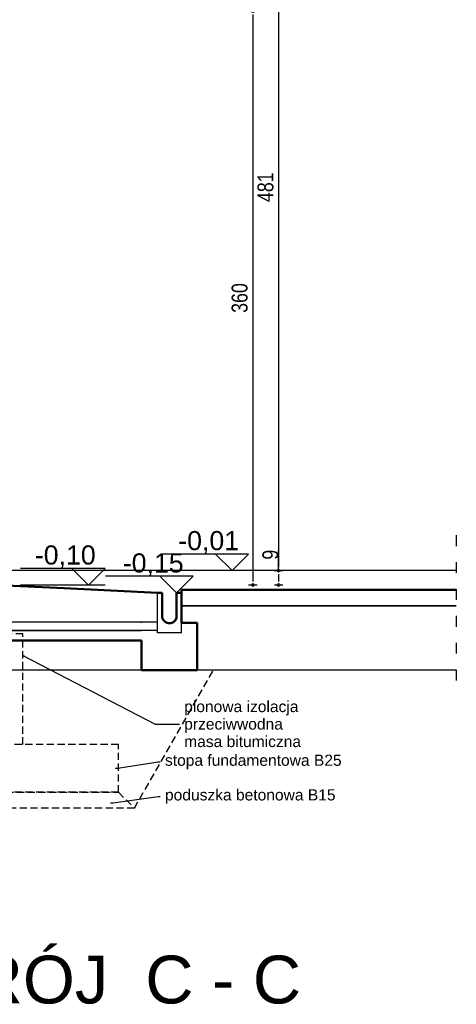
# Model space of a CAD drawing. Extents: x 64462 to 126444, y -56085 to -716.
# Tile 69 of 90: x 123703 to 126444, y -56029 to -49853. Entities that reach past the tile are written whole.
import ezdxf

# ---------------------------------------------------------------- set-up
doc = ezdxf.new("R2010")
doc.units = 0
doc.header["$LTSCALE"] = 11.25
for name, pattern in [('ACAD_ISO03W100', [30, 12, -18]), ('JIS_02_1.0', [2, 1, -1]), ('JIS_02_2.0', [3, 2, -1])]:
    doc.linetypes.add(name, pattern=pattern)
for name, color, linetype, lineweight in [('a___przekrojowa___0.5', 7, 'Continuous', 50), ('a___widokowa_0.25', 7, 'Continuous', 25), ('a___wymiary', 7, 'Continuous', 18)]:
    doc.layers.add(name, color=color, linetype=linetype, lineweight=lineweight)
for name, color, linetype in [('Budowlane - Chodnik', 7, 'Continuous'), ('Budowlane - Fundamenty - Izolacja Pozioma', 7, 'Continuous'), ('Budowlane - Opisy', 7, 'Continuous'), ('Budowlane - Wylewka betonowa', 7, 'Continuous'), ('Layer1', 7, 'Continuous'), ('struktura', 7, 'Continuous'), ('Wymiarowanie - Poziomy', 7, 'Continuous')]:
    doc.layers.add(name, color=color, linetype=linetype)
doc.styles.add('GENERATED_STYLE_2', font='ARIAL.TTF')
doc.styles.add('ROMANS', font='arial.ttf', dxfattribs={"width": 0.8})
doc.styles.get("Standard").update_dxf_attribs({"font": 'arial.ttf', "width": 0.8, "oblique": 15})
doc.dimstyles.new('1_50', dxfattribs={"dimtxt": 100, "dimasz": 21, "dimexe": 0, "dimexo": 0, "dimgap": 0, "dimtad": 0, "dimdec": 0, "dimlfac": 0.1, "dimrnd": 0.5, "dimdsep": 46, "dimtxsty": 'ROMANS', "dimblk": 'k', "dimcen": 0, "dimdle": 1.25, "dimse1": 1, "dimse2": 1, "dimadec": 3, "dimazin": 0, "dimtfac": 0.066667, "dimtdec": 0, "dimtix": 1, "dimtmove": 2, "dimatfit": 3, "dimldrblk": 'k', "dimfxl": 1, "dimtvp": 0.8, "dimtolj": 1, "dimarcsym": 0})
doc.dimstyles.new('GENERATED_STYLE__61', dxfattribs={"dimtxt": 0.18, "dimasz": 4.56, "dimexe": 0.18, "dimexo": 0.0625, "dimgap": 0.09, "dimtad": 0, "dimtih": 1, "dimtoh": 1, "dimdec": 4, "dimzin": 0, "dimdsep": 46, "dimtxsty": 'Standard', "dimcen": 0.09, "dimadec": 0, "dimazin": 0, "dimtfac": 1, "dimtdec": 4, "dimtmove": 0, "dimatfit": 3, "dimldrblk": 'ARROWHEAD_3', "dimfxl": 1, "dimtolj": 1, "dimtzin": 0, "dimarcsym": 0})

# ---------------------------------------------------------------- blocks, each defined once
blk = doc.blocks.new('ARROWHEAD_3')
at = {"linetype": 'Continuous'}
blk.add_line((0, 0), (-1, 0), dxfattribs=at)
at = {"linetype": 'Continuous', "flags": 128}
blk.add_lwpolyline([(-1, 0.2679), (0, 0), (-1, -0.2679)], dxfattribs=at)
blk = doc.blocks.new('k')
at = {"layer": 'Layer1'}
blk.add_line((0, 1.31), (0, -1.22), dxfattribs=at)
blk.add_circle((0, 0), 0.405, dxfattribs=at)
blk = doc.blocks.new('*D5112')
at = {"layer": 'a___wymiary', "color": 0, "lineweight": -2}
blk.add_line((125327.7, -48520.2), (125327.7, -53288.2), dxfattribs=at)
at = {"layer": 'Defpoints', "color": 0}
for p in [(121448.2, -48499.2), (124993.7, -53309.2), (125327.7, -53309.2)]:
    blk.add_point(p, dxfattribs=at)
at = {"layer": 'a___wymiary', "color": 0, "linetype": 'ByBlock', "lineweight": -2, "xscale": 21, "yscale": 21, "zscale": 21}
for p, rotation in [((125327.7, -48499.2), 90), ((125327.7, -53309.2), 270)]:
    blk.add_blockref('k', p, dxfattribs=dict(at, rotation=rotation))
at = {"layer": 'a___wymiary', "color": 0, "insert": (125246, -50904.2), "char_height": 100, "attachment_point": 5, "rotation": 90, "style": 'ROMANS'}
blk.add_mtext('\\A1;481', dxfattribs=at)
blk = doc.blocks.new('*D5113')
at = {"layer": 'a___wymiary', "color": 0, "lineweight": -2}
for p, q in [((125327.7, -53309.2), (125327.7, -53182.9)), ((125327.7, -53330.2), (125327.7, -53378.2))]:
    blk.add_line(p, q, dxfattribs=at)
at = {"layer": 'Defpoints', "color": 0}
for p in [(124993.7, -53309.2), (123191.8, -53399.2), (125327.7, -53399.2)]:
    blk.add_point(p, dxfattribs=at)
at = {"layer": 'a___wymiary', "color": 0, "linetype": 'ByBlock', "lineweight": -2, "xscale": 21, "yscale": 21, "zscale": 21}
for p, rotation in [((125327.7, -53309.2), 90), ((125327.7, -53399.2), 270)]:
    blk.add_blockref('k', p, dxfattribs=dict(at, rotation=rotation))
at = {"layer": 'a___wymiary', "color": 0, "insert": (125276.6, -53209.2), "char_height": 100, "attachment_point": 5, "rotation": 90, "style": 'ROMANS'}
blk.add_mtext('\\A1;9', dxfattribs=at)
blk = doc.blocks.new('*D5116')
at = {"layer": 'a___wymiary', "color": 0, "lineweight": -2}
blk.add_line((125165.4, -49820.2), (125165.4, -53378.2), dxfattribs=at)
at = {"layer": 'Defpoints', "color": 0}
for p in [(123272.3, -49799.2), (123191.8, -53399.2), (125165.4, -53399.2)]:
    blk.add_point(p, dxfattribs=at)
at = {"layer": 'a___wymiary', "color": 0, "linetype": 'ByBlock', "lineweight": -2, "xscale": 21, "yscale": 21, "zscale": 21}
for p, rotation in [((125165.4, -49799.2), 90), ((125165.4, -53399.2), 270)]:
    blk.add_blockref('k', p, dxfattribs=dict(at, rotation=rotation))
at = {"layer": 'a___wymiary', "color": 0, "insert": (125083.7, -51599.2), "char_height": 100, "attachment_point": 5, "rotation": 90, "style": 'ROMANS'}
blk.add_mtext('\\A1;360', dxfattribs=at)

msp = doc.modelspace()

# ---------------------------------------------------------------- linework, layer by layer
at = {"layer": 'a___przekrojowa___0.5'}
for p, q in [((123980.85, -53419.85), (123567.52, -53399.19)), ((124567.52, -53449.19), (123980.85, -53419.85)), ((124597.52, -53449.19), (124567.52, -53449.19)), ((124597.52, -53604.19), (124597.52, -53449.19)), ((124687.52, -53604.19), (124687.52, -53449.19)), ((124717.52, -53449.19), (124687.52, -53449.19)), ((124717.52, -53529.19), (124717.52, -53429.19)), ((126443.67, -53429.19), (124717.52, -53429.19)), ((124717.52, -53529.19), (124717.52, -53449.19)), ((124717.52, -53637.19), (124717.52, -53529.19)), ((124604.93, -53619.94), (124597.52, -53604.19)), ((124680.11, -53619.94), (124687.52, -53604.19)), ((124617.62, -53631.86), (124604.93, -53619.94)), ((124633.81, -53638.27), (124617.62, -53631.86)), ((124651.23, -53638.27), (124633.81, -53638.27)), ((124651.23, -53638.27), (124667.41, -53631.86)), ((124667.41, -53631.86), (124680.11, -53619.94)), ((124817.18, -53637.19), (124717.52, -53637.19)), ((124817.18, -53933.19), (124817.18, -53637.19)), ((124817.18, -53933.19), (124817.18, -53637.19)), ((121617.52, -53747.19), (124467.86, -53747.19)), ((124467.86, -53933.19), (124467.86, -53747.19)), ((124817.18, -53933.19), (124467.86, -53933.19))]:
    msp.add_line(p, q, dxfattribs=at)
at = {"layer": 'a___widokowa_0.25', "linetype": 'ACAD_ISO03W100', "ltscale": 0.5}
msp.add_line((126443.67, -53087.14), (126443.67, -54055.17), dxfattribs=at)
at = {"layer": 'a___widokowa_0.25'}
for p, q in [((126443.67, -53309.19), (123647.52, -53309.19)), ((124567.52, -53583.19), (124567.52, -53449.19)), ((124567.52, -53529.19), (124567.52, -53449.19)), ((124567.52, -53699.19), (124567.52, -53529.19)), ((126443.67, -53529.19), (124717.52, -53529.19)), ((124717.52, -53529.19), (124817.18, -53529.19)), ((124817.18, -53529.19), (126443.67, -53529.19)), ((124567.52, -53699.19), (124567.52, -53637.19)), ((124717.52, -53699.19), (124717.52, -53637.19)), ((124717.52, -53699.19), (124567.52, -53699.19)), ((124717.52, -53699.19), (124567.52, -53699.19)), ((124467.86, -53933.19), (122143.52, -53933.19)), ((126443.67, -53933.19), (124817.18, -53933.19))]:
    msp.add_line(p, q, dxfattribs=at)
at = {"layer": 'a___widokowa_0.25', "linetype": 'JIS_02_2.0', "ltscale": 2}
for p, q in [((123272.77, -53703.19), (123722.77, -53703.19)), ((123722.77, -54399.19), (123722.77, -53703.19)), ((124422.77, -54799.19), (124919.57, -53933.19)), ((124322.77, -54399.19), (122672.77, -54399.19)), ((124322.77, -54699.19), (124322.77, -54399.19)), ((124322.77, -54699.19), (122672.77, -54699.19)), ((122672.77, -54699.19), (124322.77, -54699.19)), ((124322.77, -54699.19), (124422.77, -54799.19)), ((124422.77, -54799.19), (122572.77, -54799.19))]:
    msp.add_line(p, q, dxfattribs=at)
at = {"layer": 'a___widokowa_0.25', "linetype": 'JIS_02_1.0'}
msp.add_lwpolyline([(124567.52, -53686.19, 2, 2, 0), (121617.52, -53686.19, 0, 0, 0)], format="xyseb", dxfattribs=at)
at = {"layer": 'Budowlane - Chodnik'}
msp.add_line((124817.18, -53637.19), (124717.52, -53637.19), dxfattribs=at)
at = {"layer": 'Budowlane - Fundamenty - Izolacja Pozioma'}
for p, q in [((124567.52, -53585.19), (124567.52, -53583.19)), ((124567.52, -53635.19), (124567.52, -53585.19)), ((124567.52, -53633.19), (121617.52, -53633.19)), ((124567.52, -53685.19), (121617.52, -53685.19))]:
    msp.add_line(p, q, dxfattribs=at)
at = {"layer": 'Budowlane - Wylewka betonowa'}
for p, q in [((124467.86, -53637.19), (124467.86, -53635.19)), ((124467.86, -53685.19), (121617.52, -53685.19))]:
    msp.add_line(p, q, dxfattribs=at)
at = {"layer": 'struktura'}
msp.add_line((124467.86, -53687.19), (121617.52, -53687.19), dxfattribs=at)
msp.add_line((124467.86, -53687.19), (121617.52, -53687.19), dxfattribs=at)
at = {"layer": 'Wymiarowanie - Poziomy'}
for p, q in [((125140.02, -53204.76), (124588.7, -53204.76)), ((124239.8, -53294.76), (123708.48, -53294.76)), ((124791.94, -53344.76), (124240.62, -53344.76)), ((124238.93, -53399.19), (123707.61, -53399.19))]:
    msp.add_line(p, q, dxfattribs=at)
for points in [[(125140.02, -53204.76), (125035.6, -53309.19), (124931.17, -53204.76)], [(124239.8, -53294.76), (124135.38, -53399.19), (124030.95, -53294.76)], [(124791.94, -53344.76), (124687.52, -53449.19), (124583.09, -53344.76)]]:
    msp.add_lwpolyline(points, dxfattribs=at)

# ---------------------------------------------------------------- texts
at = {"layer": 'Budowlane - Opisy', "char_height": 70, "attachment_point": 4, "line_spacing_factor": 0.93983, "style": 'GENERATED_STYLE_2'}
for s, insert, width in [('pionowa izolacja \\Pprzeciwwodna \\Pmasa bitumiczna', (124735.28, -54271.52), 1400.2133), ('stopa fundamentowa B25', (124614.7, -54508.75), 1192.5153), ('poduszka betonowa B15', (124614.7, -54725.95), 1182.7339)]:
    msp.add_mtext(s, dxfattribs=dict(at, insert=insert, width=width))
at = {"layer": 'Wymiarowanie - Poziomy', "attachment_point": 3, "style": 'GENERATED_STYLE_2'}
for s, insert, char_height in [('-0,01', (125080.02, -53060.76), 120), ('-0,10', (124179.8, -53150.76), 120), ('-0,15', (124731.94, -53200.76), 120), ('PRZEKRÓJ  C - C', (125468.86, -55723.78), 300)]:
    msp.add_mtext(s, dxfattribs=dict(at, insert=insert, char_height=char_height))

# ---------------------------------------------------------------- dimensions: what is measured, and where the dimension line sits
at = {"layer": 'a___wymiary'}
dim = msp.add_linear_dim(base=(125327.69, -53309.19), p1=(121448.18, -48499.18), p2=(124993.74, -53309.19), angle=90, dimstyle='1_50', dxfattribs=at)
dim.commit()
dim.dimension.update_dxf_attribs({"geometry": '*D5112', "text_midpoint": (125246, -50904.18)})
dim = msp.add_linear_dim(base=(125165.41, -53399.19), p1=(123272.26, -49799.19), p2=(123191.84, -53399.19), angle=90, dimstyle='1_50', override={"dimtmove": 1}, dxfattribs=at)
dim.commit()
dim.dimension.update_dxf_attribs({"geometry": '*D5116', "text_midpoint": (125083.66, -51599.19)})
dim = msp.add_linear_dim(base=(125327.69, -53399.19), p1=(124993.74, -53309.19), p2=(123191.84, -53399.19), angle=90, dimstyle='1_50', override={"dimtmove": 1}, dxfattribs=at)
dim.commit()
dim.dimension.update_dxf_attribs({"geometry": '*D5113', "text_midpoint": (125327.69, -53209.19), "dimtype": 160})

# ---------------------------------------------------------------- leaders
at = {"layer": 'Budowlane - Opisy', "annotation_type": 0, "has_hookline": 1, "hookline_direction": 0}
for points, text_width in [([(123722.77, -53841.12), (124552.89, -54271.52), (124705.04, -54271.52)], 723.11), ([(124303.9, -54549.47), (124571.78, -54508.75), (124584.46, -54508.75)], 1102.14), ([(124275.72, -54766.66), (124571.78, -54725.95), (124584.46, -54725.95)], 1060.7)]:
    msp.add_leader(points, dimstyle='GENERATED_STYLE__61', override={"dimasz": 10}, dxfattribs=dict(at, text_width=text_width))

doc.saveas('drawing.dxf')
